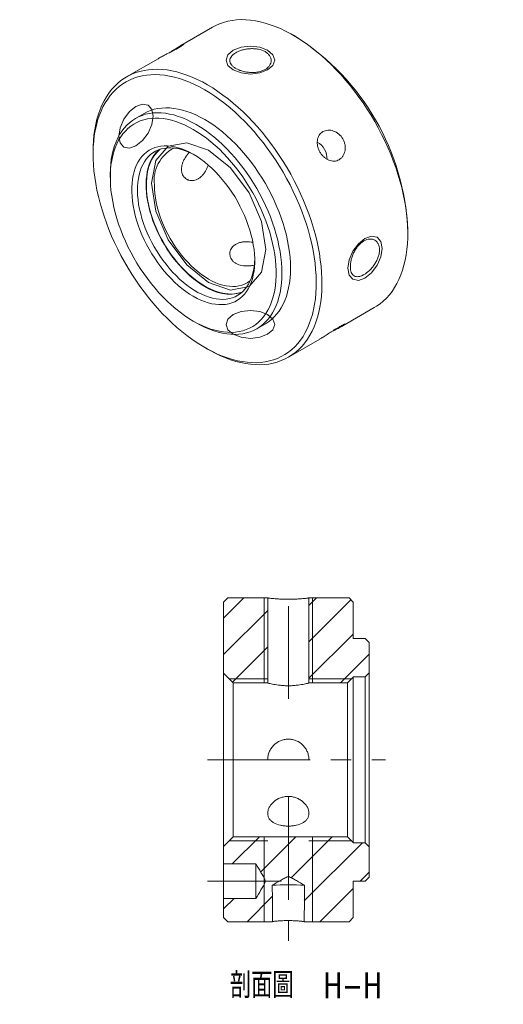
# Model space of a CAD drawing. Header units: millimetres. Extents: x 54 to 210, y 47 to 193.
# Tile 2 of 2: x 151 to 210, y 47 to 169. Entities that reach past the tile are written whole.
import ezdxf

# ---------------------------------------------------------------- set-up
doc = ezdxf.new("R2010")
doc.units = ezdxf.units.MM
doc.linetypes.add('CENTERX2', pattern=[20.32, 12.7, -2.54, 2.54, -2.54])
doc.layers.get('0').update_dxf_attribs({"lineweight": 18})
doc.layers.add('FORMAT', color=7, linetype='Continuous', lineweight=18)
doc.styles.add('SLDTEXTSTYLE0', font='txt.shx', dxfattribs={"width": 0.75})
doc.styles.add('SLDTEXTSTYLE1', font='txt.shx', dxfattribs={"width": 0.75, "bigfont": 'bigfont.shx'})

# ---------------------------------------------------------------- blocks, each defined once
blk = doc.blocks.new('SW_NOTE_0')
at = {"layer": 'FORMAT', "color": 0, "char_height": 3.175, "attachment_point": 2}
for s, insert, width, style in [('\\M+19655\\M+196CA\\M+19AA4', (6.25, 4.09), 17.6477, 'SLDTEXTSTYLE1'), ('H-H', (17.46, 4.09), 12.7, 'SLDTEXTSTYLE0')]:
    blk.add_mtext(s, dxfattribs=dict(at, insert=insert, width=width, style=style))

msp = doc.modelspace()

# ---------------------------------------------------------------- hatches: boundary and pattern name
at = {"linetype": 'Continuous', "lineweight": 0}
h = msp.add_hatch(dxfattribs=at)
h.set_pattern_fill('ANSI31', style=0, pattern_type=0)
h.paths.add_polyline_path([(181.36, 97.59), (176.41, 97.59), (175.91, 97.09), (175.91, 88.29), (177.1, 87.09), (181.36, 87.09)], flags=0)
h = msp.add_hatch(dxfattribs=at)
h.set_pattern_fill('ANSI31', style=0, pattern_type=0)
h.paths.add_polyline_path([(193.41, 92.59), (191.91, 92.59), (191.91, 97.09), (191.41, 97.59), (186.45, 97.59), (186.45, 87.09), (191.21, 87.09), (191.91, 87.79), (191.91, 87.84), (193.41, 87.84), (193.91, 88.34), (193.91, 92.09)], flags=0)
h = msp.add_hatch(dxfattribs=at)
h.set_pattern_fill('ANSI31', style=0, pattern_type=0)
edge = h.paths.add_edge_path(flags=0)
edge.add_line((181.92, 62.09), (181.93, 59.83))
edge.add_line((181.93, 59.83), (181.94, 57.59))
edge.add_line((181.94, 57.59), (181.92, 62.09))
edge.add_spline(control_points=[(181.92, 62.09), (182.37, 62.35), (182.81, 62.62), (183.26, 62.87), (183.43, 62.97), (183.6, 63.08), (183.79, 63.12), (183.85, 63.14), (183.9, 63.14), (183.95, 63.14), (184.02, 63.13), (184.08, 63.11), (184.13, 63.09), (184.23, 63.04), (184.33, 62.99), (184.42, 62.94), (184.59, 62.85), (184.76, 62.75), (184.93, 62.65), (185.25, 62.46), (185.57, 62.28), (185.89, 62.09)], knot_values=[0, 0, 0, 0, 1.565054, 1.565054, 1.565054, 2.156868, 2.156868, 2.156868, 2.316514, 2.316514, 2.316514, 2.502523, 2.502523, 2.502523, 2.820289, 2.820289, 2.820289, 3.40963, 3.40963, 3.40963, 4.509687, 4.509687, 4.509687, 4.509687], weights=[1, 1, 1, 1, 1, 1, 1, 1, 1, 1, 1, 1, 1, 1, 1, 1, 1, 1, 1, 1, 1, 1], degree=3, periodic=0)
edge.add_line((185.87, 57.59), (185.88, 59.83))
edge.add_line((185.88, 59.83), (185.89, 62.09))
edge.add_line((185.87, 57.59), (191.41, 57.59))
edge.add_line((191.41, 57.59), (191.91, 58.09))
edge.add_line((191.91, 58.09), (191.91, 62.59))
edge.add_line((191.91, 62.59), (193.41, 62.59))
edge.add_line((193.41, 62.59), (193.91, 63.09))
edge.add_line((193.91, 63.09), (193.91, 66.84))
edge.add_line((193.91, 66.84), (193.41, 67.34))
edge.add_line((193.41, 67.34), (191.91, 67.34))
edge.add_line((191.91, 67.34), (191.91, 67.39))
edge.add_line((191.91, 67.39), (191.21, 68.09))
edge.add_line((191.21, 68.09), (177.1, 68.09))
edge.add_line((177.1, 68.09), (175.91, 66.89))
edge.add_line((175.91, 66.89), (175.91, 64.73))
edge.add_line((175.91, 64.73), (179.91, 64.73))
edge.add_spline(control_points=[(179.91, 64.73), (180.2, 64.24), (180.49, 63.75), (180.77, 63.26), (180.87, 63.08), (180.98, 62.91), (181.03, 62.71), (181.04, 62.65), (181.04, 62.6), (181.04, 62.54), (181.03, 62.48), (181.01, 62.41), (180.98, 62.35), (180.94, 62.25), (180.89, 62.15), (180.84, 62.05), (180.73, 61.86), (180.63, 61.68), (180.52, 61.5), (180.32, 61.15), (180.11, 60.8), (179.91, 60.46)], knot_values=[0, 0, 0, 0, 1.710125, 1.710125, 1.710125, 2.327569, 2.327569, 2.327569, 2.494991, 2.494991, 2.494991, 2.690336, 2.690336, 2.690336, 3.026619, 3.026619, 3.026619, 3.654926, 3.654926, 3.654926, 4.859087, 4.859087, 4.859087, 4.859087], weights=[1, 1, 1, 1, 1, 1, 1, 1, 1, 1, 1, 1, 1, 1, 1, 1, 1, 1, 1, 1, 1, 1], degree=3, periodic=0)
edge.add_line((179.91, 60.46), (175.91, 60.46))
edge.add_line((175.91, 60.46), (175.91, 58.09))
edge.add_line((175.91, 58.09), (176.41, 57.59))
edge.add_line((176.41, 57.59), (181.94, 57.59))

# ---------------------------------------------------------------- linework, layer by layer
at = {"color": 7, "linetype": 'Continuous', "lineweight": 15}
for p, q in [((174.53, 168.11), (170.64, 165.86)), ((184.89, 166.91), (184.53, 167.12)), ((167.81, 164.23), (163.92, 161.99)), ((166.07, 157.45), (165.01, 156.84)), ((159.78, 152.83), (159.78, 152.42)), ((161.9, 149.97), (161.9, 149.56)), ((198.67, 142.63), (198.67, 143.03)), ((190.64, 131.22), (194.53, 133.47)), ((172.15, 131.81), (172.51, 131.6)), ((180.01, 130.86), (181.07, 131.47)), ((183.92, 127.35), (187.81, 129.59)), ((173.57, 128.54), (173.92, 128.34)), ((176.41, 97.59), (175.91, 97.09)), ((176.41, 97.59), (181.36, 97.59)), ((181.36, 97.59), (181.36, 87.09)), ((186.45, 87.09), (186.45, 97.59)), ((186.45, 97.59), (191.41, 97.59)), ((191.91, 97.09), (191.41, 97.59)), ((175.91, 88.29), (175.91, 97.09)), ((191.91, 97.09), (191.91, 92.59)), ((191.91, 92.59), (193.41, 92.59)), ((193.91, 92.09), (193.41, 92.59)), ((193.91, 92.09), (193.91, 88.34)), ((175.91, 88.29), (177.1, 87.09)), ((175.91, 66.89), (175.91, 88.29)), ((191.21, 87.09), (191.91, 87.79)), ((193.41, 87.84), (191.91, 87.84)), ((191.91, 87.84), (191.91, 87.79)), ((191.91, 87.79), (191.91, 67.39)), ((193.41, 87.84), (193.91, 88.34)), ((193.41, 67.34), (193.41, 87.84)), ((193.91, 88.34), (193.91, 66.84)), ((177.1, 87.09), (177.1, 68.09)), ((181.36, 87.09), (177.1, 87.09)), ((191.21, 87.09), (186.45, 87.09)), ((191.21, 68.09), (191.21, 87.09)), ((186.45, 77.59), (181.36, 77.59)), ((177.1, 68.09), (175.91, 66.89)), ((177.1, 68.09), (191.21, 68.09)), ((191.91, 67.39), (191.21, 68.09)), ((191.91, 67.39), (191.91, 67.34)), ((191.91, 67.34), (193.41, 67.34)), ((193.91, 66.84), (193.41, 67.34)), ((175.91, 64.73), (175.91, 66.89)), ((193.91, 66.84), (193.91, 63.09)), ((179.91, 64.73), (175.91, 64.73)), ((175.91, 64.73), (175.91, 60.46)), ((179.91, 64.73), (179.91, 60.46)), ((193.41, 62.59), (191.91, 62.59)), ((191.91, 62.59), (191.91, 58.09)), ((193.41, 62.59), (193.91, 63.09)), ((175.91, 58.09), (175.91, 60.46)), ((175.91, 60.46), (179.91, 60.46)), ((175.91, 58.09), (176.41, 57.59)), ((181.94, 57.59), (176.41, 57.59)), ((191.41, 57.59), (185.87, 57.59)), ((191.41, 57.59), (191.91, 58.09))]:
    msp.add_line(p, q, dxfattribs=at)
at = {"color": 7, "linetype": 'Continuous', "lineweight": 0}
for p, q in [((180.91, 87.09), (180.91, 97.59)), ((180.91, 97.59), (180.91, 87.09)), ((186.91, 87.09), (186.91, 97.59)), ((186.91, 97.59), (186.91, 87.09)), ((181.36, 87.59), (176.61, 87.59)), ((191.71, 87.59), (186.45, 87.59)), ((181.36, 67.59), (176.61, 67.59)), ((180.91, 57.59), (180.91, 68.09)), ((180.91, 68.09), (180.91, 57.59)), ((191.71, 67.59), (186.45, 67.59)), ((186.91, 57.59), (186.91, 68.09)), ((186.91, 68.09), (186.91, 57.59))]:
    msp.add_line(p, q, dxfattribs=at)
at = {"color": 7, "linetype": 'Continuous', "lineweight": 15}
for points in [[(194.53, 133.47), (194.81, 133.64), (195.24, 133.94), (195.64, 134.27), (196.03, 134.64), (196.39, 135.04), (196.72, 135.48), (197.03, 135.94), (197.32, 136.44), (197.58, 136.96), (197.81, 137.52), (198.02, 138.1), (198.2, 138.7), (198.35, 139.33), (198.47, 139.99), (198.56, 140.66), (198.63, 141.36), (198.66, 142.08), (198.67, 142.81), (198.65, 143.56), (198.6, 144.33), (198.52, 145.1), (198.41, 145.89), (198.28, 146.69), (198.11, 147.5), (197.92, 148.32), (197.7, 149.14), (197.45, 149.96), (197.18, 150.78), (196.88, 151.61), (196.56, 152.43), (196.21, 153.25), (195.84, 154.07), (195.44, 154.88), (195.02, 155.68), (194.59, 156.47), (194.13, 157.24), (193.65, 158.01), (193.15, 158.76), (192.63, 159.49), (192.1, 160.21), (191.55, 160.91), (190.99, 161.58), (190.42, 162.24), (189.83, 162.87), (189.23, 163.48), (188.63, 164.06), (188.01, 164.61), (187.39, 165.13), (186.76, 165.63), (186.12, 166.1), (185.49, 166.53), (184.85, 166.93), (184.21, 167.3), (183.57, 167.64), (182.93, 167.94), (182.3, 168.2), (181.67, 168.43), (181.05, 168.63), (180.43, 168.78), (179.83, 168.91), (179.23, 168.99), (178.64, 169.04), (178.07, 169.05), (177.5, 169.02), (176.96, 168.95), (176.43, 168.85), (175.91, 168.71), (175.41, 168.54), (174.93, 168.32), (174.53, 168.11)], [(159.78, 152.83), (159.79, 153.38), (159.83, 154.1), (159.89, 154.79), (159.98, 155.47), (160.11, 156.12), (160.26, 156.75), (160.43, 157.36), (160.64, 157.94), (160.87, 158.49), (161.13, 159.02), (161.42, 159.51), (161.73, 159.98), (162.07, 160.41), (162.43, 160.81), (162.81, 161.18), (163.22, 161.52), (163.64, 161.82), (164.09, 162.08), (164.56, 162.31), (165.05, 162.51), (165.56, 162.66), (166.08, 162.78), (166.62, 162.87), (167.18, 162.91), (167.75, 162.92), (168.33, 162.89), (168.92, 162.83), (169.52, 162.73), (170.13, 162.59), (170.75, 162.41), (171.38, 162.2), (172.01, 161.95), (172.65, 161.67), (173.28, 161.35), (173.92, 161)], [(173.57, 160.38), (172.94, 160.73), (172.31, 161.05), (171.68, 161.33), (171.05, 161.57), (170.44, 161.78), (169.82, 161.95), (169.22, 162.08), (168.62, 162.18), (168.04, 162.24), (167.47, 162.26), (166.9, 162.25), (166.36, 162.2), (165.83, 162.11), (165.31, 161.98), (164.81, 161.82), (164.34, 161.62), (163.88, 161.38), (163.44, 161.11), (163.02, 160.8), (162.62, 160.46), (162.25, 160.09), (161.9, 159.68), (161.58, 159.24), (161.28, 158.77), (161, 158.27), (160.76, 157.74), (160.54, 157.18), (160.34, 156.6), (160.18, 155.99), (160.04, 155.36), (159.93, 154.7), (159.85, 154.02), (159.8, 153.32), (159.78, 152.6), (159.79, 151.87), (159.83, 151.12), (159.89, 150.36), (159.98, 149.58), (160.11, 148.79), (160.26, 148), (160.44, 147.19), (160.64, 146.38), (160.88, 145.57), (161.14, 144.75), (161.42, 143.94), (161.73, 143.12), (162.07, 142.31), (162.43, 141.5), (162.82, 140.7), (163.22, 139.91), (163.65, 139.12), (164.1, 138.35), (164.57, 137.59), (165.06, 136.84), (165.57, 136.11), (166.09, 135.4), (166.63, 134.71), (167.18, 134.04), (167.75, 133.39), (168.33, 132.76), (168.92, 132.16), (169.52, 131.58), (170.13, 131.03), (170.74, 130.51), (171.37, 130.02), (171.99, 129.55), (172.62, 129.12), (173.25, 128.73), (173.89, 128.36), (174.52, 128.03), (175.15, 127.73), (175.77, 127.47), (176.39, 127.25), (177.01, 127.06), (177.62, 126.9), (178.22, 126.79), (178.81, 126.71), (179.39, 126.67), (179.96, 126.66), (180.51, 126.7), (181.05, 126.77), (181.57, 126.88), (182.08, 127.02), (182.57, 127.2), (183.04, 127.42), (183.49, 127.67), (183.91, 127.96), (184.32, 128.29), (184.71, 128.64), (185.07, 129.04), (185.4, 129.46), (185.72, 129.91), (186, 130.4), (186.26, 130.91), (186.5, 131.46), (186.7, 132.03), (186.88, 132.63), (187.03, 133.25), (187.15, 133.89), (187.25, 134.56), (187.31, 135.25), (187.35, 135.96), (187.36, 136.69), (187.34, 137.43), (187.28, 138.18), (187.21, 138.95), (187.1, 139.74), (186.96, 140.53), (186.8, 141.33), (186.6, 142.14), (186.38, 142.95), (186.14, 143.76), (185.86, 144.58), (185.56, 145.39), (185.24, 146.21), (184.89, 147.02), (184.52, 147.82), (184.12, 148.62), (183.7, 149.41), (183.26, 150.19), (182.8, 150.96), (182.32, 151.71), (181.83, 152.45), (181.31, 153.17), (180.78, 153.87), (180.23, 154.55), (179.67, 155.22), (179.1, 155.85), (178.52, 156.47), (177.92, 157.06), (177.32, 157.62), (176.7, 158.16), (176.08, 158.67), (175.46, 159.14), (174.83, 159.59), (174.2, 160), (173.57, 160.38)], [(173.92, 161), (174.56, 160.61), (175.2, 160.19), (175.83, 159.74), (176.47, 159.26), (177.09, 158.75), (177.71, 158.21), (178.32, 157.65), (178.93, 157.05), (179.52, 156.43), (180.1, 155.79), (180.67, 155.13), (181.22, 154.44), (181.76, 153.73), (182.29, 153.01), (182.79, 152.26), (183.28, 151.51), (183.75, 150.73), (184.2, 149.95), (184.63, 149.15), (185.04, 148.35), (185.42, 147.54), (185.78, 146.72), (186.12, 145.9), (186.43, 145.07), (186.71, 144.25), (186.97, 143.42), (187.21, 142.6), (187.41, 141.79), (187.59, 140.97), (187.74, 140.17), (187.86, 139.37), (187.96, 138.59), (188.02, 137.82), (188.06, 137.06), (188.06, 136.32), (188.04, 135.59), (187.99, 134.89), (187.91, 134.2), (187.8, 133.53), (187.67, 132.89), (187.5, 132.27), (187.31, 131.68), (187.09, 131.11), (186.85, 130.57), (186.57, 130.06), (186.28, 129.58), (185.95, 129.13), (185.6, 128.72), (185.23, 128.33), (184.84, 127.98), (184.42, 127.66), (183.98, 127.38), (183.52, 127.13), (183.04, 126.92), (182.54, 126.74), (182.03, 126.6), (181.5, 126.5), (180.95, 126.44), (180.39, 126.41), (179.81, 126.42), (179.22, 126.47), (178.63, 126.55), (178.02, 126.67), (177.4, 126.83), (176.78, 127.02), (176.15, 127.25), (175.52, 127.52), (174.88, 127.82), (174.24, 128.16), (173.92, 128.34)], [(161.9, 149.97), (161.92, 150.61), (161.96, 151.22), (162.03, 151.81), (162.13, 152.39), (162.26, 152.93), (162.42, 153.46), (162.61, 153.96), (162.82, 154.43), (163.06, 154.87), (163.32, 155.28), (163.61, 155.66), (163.93, 156), (164.27, 156.32), (164.63, 156.6), (165.01, 156.84), (165.41, 157.05), (165.83, 157.22), (166.27, 157.36), (166.73, 157.46), (167.21, 157.52), (167.69, 157.54), (168.19, 157.53), (168.71, 157.48), (169.23, 157.39), (169.76, 157.27), (170.3, 157.1), (170.85, 156.91), (171.4, 156.67), (171.95, 156.4), (172.51, 156.1)], [(181.07, 131.47), (181.07, 131.47), (181.45, 131.72), (181.81, 132), (182.15, 132.31), (182.46, 132.66), (182.76, 133.04), (183.02, 133.45), (183.26, 133.89), (183.47, 134.36), (183.66, 134.85), (183.81, 135.38), (183.94, 135.93), (184.05, 136.5), (184.12, 137.09), (184.16, 137.71), (184.18, 138.34), (184.16, 138.99), (184.12, 139.65), (184.05, 140.33), (183.94, 141.02), (183.81, 141.72), (183.66, 142.42), (183.47, 143.14), (183.26, 143.85), (183.02, 144.57), (182.76, 145.28), (182.46, 146), (182.15, 146.71), (181.81, 147.41), (181.45, 148.11), (181.07, 148.79), (180.67, 149.47), (180.24, 150.13), (179.8, 150.77), (179.35, 151.4), (178.87, 152.01), (178.38, 152.6), (177.88, 153.16), (177.37, 153.7), (176.85, 154.22), (176.31, 154.71), (175.77, 155.17), (175.23, 155.6), (174.68, 156), (174.12, 156.37), (173.57, 156.71), (173.01, 157.01), (172.46, 157.28), (171.91, 157.52), (171.36, 157.72), (170.82, 157.88), (170.29, 158), (169.77, 158.09), (169.26, 158.14), (168.75, 158.16), (168.27, 158.13), (167.79, 158.07), (167.34, 157.97), (166.89, 157.83), (166.47, 157.66), (166.07, 157.45)], [(172.16, 155.49), (171.61, 155.78), (171.07, 156.05), (170.52, 156.28), (169.99, 156.47), (169.46, 156.63), (168.93, 156.75), (168.42, 156.83), (167.92, 156.87), (167.43, 156.88), (166.95, 156.85), (166.49, 156.78), (166.04, 156.68), (165.61, 156.54), (165.2, 156.36), (164.81, 156.15), (164.44, 155.9), (164.09, 155.61), (163.77, 155.29), (163.46, 154.94), (163.19, 154.56), (162.93, 154.15), (162.71, 153.7), (162.51, 153.23), (162.34, 152.73), (162.2, 152.21), (162.08, 151.66), (161.99, 151.08), (161.93, 150.49), (161.91, 149.88), (161.91, 149.25), (161.93, 148.6), (161.99, 147.94), (162.08, 147.27), (162.2, 146.59), (162.34, 145.89), (162.51, 145.2), (162.71, 144.5), (162.93, 143.79), (163.19, 143.09), (163.46, 142.38), (163.77, 141.68), (164.09, 140.99), (164.44, 140.3), (164.81, 139.63), (165.2, 138.96), (165.61, 138.31), (166.04, 137.67), (166.49, 137.05), (166.95, 136.45), (167.43, 135.87), (167.92, 135.31), (168.42, 134.77), (168.93, 134.26), (169.46, 133.78), (169.99, 133.32), (170.52, 132.9), (171.07, 132.5), (171.61, 132.14), (172.16, 131.81), (172.7, 131.51), (173.25, 131.24), (173.79, 131.02), (174.32, 130.82), (174.85, 130.67), (175.38, 130.55), (175.89, 130.46), (176.39, 130.42), (176.88, 130.41), (177.36, 130.44), (177.82, 130.51), (178.27, 130.61), (178.7, 130.75), (179.11, 130.93), (179.5, 131.15), (179.87, 131.39), (180.22, 131.68), (180.55, 132), (180.85, 132.35), (181.12, 132.73), (181.38, 133.15), (181.6, 133.59), (181.8, 134.06), (181.97, 134.56), (182.12, 135.09), (182.23, 135.64), (182.32, 136.21), (182.38, 136.8), (182.4, 137.41), (182.4, 138.04), (182.38, 138.69), (182.32, 139.35), (182.23, 140.02), (182.12, 140.71), (181.97, 141.4), (181.8, 142.09), (181.6, 142.8), (181.38, 143.5), (181.12, 144.21), (180.85, 144.91), (180.55, 145.61), (180.22, 146.3), (179.87, 146.99), (179.5, 147.66), (179.11, 148.33), (178.7, 148.98), (178.27, 149.62), (177.82, 150.24), (177.36, 150.84), (176.88, 151.42), (176.39, 151.98), (175.89, 152.52), (175.38, 153.03), (174.85, 153.51), (174.32, 153.97), (173.79, 154.39), (173.25, 154.79), (172.7, 155.15), (172.16, 155.49)], [(172.51, 156.1), (173.06, 155.76), (173.62, 155.39), (174.17, 154.99), (174.71, 154.56), (175.25, 154.1), (175.79, 153.61), (176.31, 153.09), (176.82, 152.55), (177.32, 151.98), (177.81, 151.4), (178.29, 150.79), (178.74, 150.16), (179.18, 149.52), (179.61, 148.85), (180.01, 148.18), (180.39, 147.5), (180.75, 146.8), (181.09, 146.1), (181.4, 145.39), (181.69, 144.67), (181.96, 143.95), (182.2, 143.24), (182.41, 142.52), (182.6, 141.81), (182.75, 141.11), (182.88, 140.41), (182.98, 139.72), (183.06, 139.04), (183.1, 138.38), (183.12, 137.73), (183.1, 137.09), (183.06, 136.48), (182.98, 135.89), (182.88, 135.31), (182.75, 134.77), (182.6, 134.24), (182.41, 133.74), (182.2, 133.27), (181.96, 132.83), (181.69, 132.42), (181.4, 132.04), (181.09, 131.7), (180.75, 131.38), (180.39, 131.1), (180.01, 130.86), (179.61, 130.65), (179.18, 130.48), (178.74, 130.34), (178.29, 130.24), (177.81, 130.18), (177.32, 130.16), (176.82, 130.17), (176.31, 130.22), (175.79, 130.31), (175.25, 130.43), (174.71, 130.6), (174.17, 130.79), (173.62, 131.03), (173.06, 131.3), (172.51, 131.6), (172.51, 131.6)], [(172.16, 152.42), (172.62, 152.14), (173.09, 151.82), (173.55, 151.47), (174.01, 151.09), (174.46, 150.68), (174.9, 150.25), (175.33, 149.79), (175.75, 149.3), (176.16, 148.8), (176.55, 148.27), (176.92, 147.73), (177.28, 147.18), (177.61, 146.61), (177.93, 146.02), (178.22, 145.43), (178.49, 144.84), (178.74, 144.23), (178.96, 143.63), (179.16, 143.03), (179.32, 142.42), (179.47, 141.83), (179.58, 141.24), (179.67, 140.66), (179.72, 140.09), (179.75, 139.53), (179.75, 138.99), (179.72, 138.47), (179.67, 137.96), (179.58, 137.48), (179.47, 137.02), (179.32, 136.59), (179.16, 136.18), (178.96, 135.8), (178.74, 135.46), (178.49, 135.14), (178.22, 134.85), (177.93, 134.6), (177.61, 134.38), (177.28, 134.2), (176.92, 134.06), (176.55, 133.95), (176.16, 133.87), (175.75, 133.84), (175.33, 133.84), (174.9, 133.88), (174.46, 133.95), (174.01, 134.06), (173.55, 134.21), (173.09, 134.4), (172.62, 134.61), (172.16, 134.87), (171.69, 135.15), (171.22, 135.47), (170.76, 135.82), (170.3, 136.2), (169.85, 136.61), (169.41, 137.05), (168.98, 137.51), (168.56, 137.99), (168.15, 138.49), (167.76, 139.02), (167.39, 139.56), (167.03, 140.12), (166.7, 140.69), (166.38, 141.27), (166.09, 141.86), (165.82, 142.46), (165.57, 143.06), (165.35, 143.66), (165.16, 144.27), (164.99, 144.87), (164.84, 145.46), (164.73, 146.05), (164.64, 146.64), (164.59, 147.21), (164.56, 147.76), (164.56, 148.3), (164.59, 148.83), (164.64, 149.33), (164.73, 149.81), (164.84, 150.27), (164.99, 150.7), (165.16, 151.11), (165.35, 151.49), (165.57, 151.83), (165.82, 152.15), (166.09, 152.44), (166.38, 152.69), (166.7, 152.91), (167.03, 153.09), (167.39, 153.24), (167.76, 153.35), (168.15, 153.42), (168.56, 153.46), (168.98, 153.45), (169.41, 153.42), (169.85, 153.34), (170.3, 153.23), (170.76, 153.08), (171.22, 152.9), (171.69, 152.68), (172.16, 152.42)], [(172.34, 152.32), (172.05, 152.47), (171.59, 152.68), (171.14, 152.86), (170.69, 153), (170.25, 153.11), (169.82, 153.17), (169.39, 153.21), (168.98, 153.2), (168.59, 153.15), (168.21, 153.07), (167.85, 152.95), (167.51, 152.79), (167.18, 152.6), (166.88, 152.37), (166.6, 152.11), (166.35, 151.82), (166.12, 151.49), (165.92, 151.13), (165.74, 150.75), (165.59, 150.33), (165.47, 149.89), (165.37, 149.42), (165.31, 148.94), (165.27, 148.43), (165.26, 147.9), (165.28, 147.36), (165.33, 146.8), (165.41, 146.23), (165.52, 145.65), (165.66, 145.07), (165.82, 144.48), (166.01, 143.88), (166.23, 143.29), (166.47, 142.7), (166.74, 142.11), (167.03, 141.53), (167.34, 140.96), (167.68, 140.4), (168.03, 139.86), (168.4, 139.33), (168.79, 138.82), (169.19, 138.33), (169.6, 137.86), (170.03, 137.42), (170.47, 137), (170.91, 136.61), (171.36, 136.25), (171.82, 135.92), (172.28, 135.62), (172.74, 135.35), (173.2, 135.12), (173.65, 134.92), (174.11, 134.76), (174.55, 134.64), (174.99, 134.55), (175.41, 134.5), (175.83, 134.49), (176.23, 134.52), (176.62, 134.58), (176.99, 134.68), (177.34, 134.82), (177.67, 135), (177.99, 135.21), (178.28, 135.45), (178.54, 135.73), (178.79, 136.04), (179, 136.38), (179.19, 136.76), (179.36, 137.16), (179.49, 137.59), (179.6, 138.04), (179.68, 138.52), (179.73, 139.02), (179.75, 139.47)], [(167.94, 152.99), (167.8, 152.86), (167.54, 152.58), (167.29, 152.27), (167.08, 151.93), (166.88, 151.55), (166.72, 151.15), (166.58, 150.73), (166.48, 150.27), (166.4, 149.79), (166.34, 149.3), (166.32, 148.78), (166.33, 148.24), (166.37, 147.69), (166.43, 147.13), (166.53, 146.56), (166.65, 145.97), (166.8, 145.38), (166.98, 144.79), (167.18, 144.2), (167.41, 143.6), (167.67, 143.02), (167.94, 142.43), (168.25, 141.86), (168.57, 141.29), (168.91, 140.74), (169.27, 140.2), (169.65, 139.68), (170.05, 139.18), (170.45, 138.7), (170.88, 138.25), (171.31, 137.82), (171.75, 137.41), (172.2, 137.04), (172.65, 136.69), (173.11, 136.37), (173.57, 136.09)], [(178.24, 135.42), (178.03, 135.34), (177.66, 135.24), (177.27, 135.18), (176.87, 135.15), (176.46, 135.16), (176.04, 135.21), (175.6, 135.3), (175.16, 135.42), (174.71, 135.58), (174.26, 135.78), (173.8, 136.01), (173.34, 136.27), (172.88, 136.57), (172.43, 136.9), (171.98, 137.26), (171.54, 137.64), (171.1, 138.06), (170.68, 138.5), (170.26, 138.97), (169.86, 139.46), (169.48, 139.96), (169.11, 140.49), (168.76, 141.03), (168.43, 141.59), (168.12, 142.15), (167.83, 142.73), (167.56, 143.32), (167.32, 143.9), (167.11, 144.49), (166.92, 145.08), (166.75, 145.67), (166.62, 146.26), (166.51, 146.83), (166.43, 147.4), (166.38, 147.95), (166.36, 148.49), (166.37, 149.02), (166.4, 149.52), (166.47, 150.01), (166.56, 150.47), (166.68, 150.91), (166.83, 151.32), (167.01, 151.71), (167.21, 152.07), (167.44, 152.39), (167.69, 152.68), (167.97, 152.95), (168.08, 153.03)], [(167.35, 148.63), (167.36, 148.11), (167.4, 147.58), (167.48, 147.04), (167.58, 146.49), (167.7, 145.93), (167.86, 145.36), (168.04, 144.8), (168.25, 144.23), (168.48, 143.66), (168.74, 143.1), (169.01, 142.55), (169.31, 142), (169.64, 141.47), (169.98, 140.95), (170.33, 140.45), (170.71, 139.97), (171.09, 139.51), (171.49, 139.07), (171.91, 138.65), (172.33, 138.26), (172.75, 137.9), (173.19, 137.56), (173.63, 137.26), (174.06, 136.99), (174.5, 136.75), (174.94, 136.55), (175.37, 136.38), (175.8, 136.25), (176.22, 136.16), (176.64, 136.1), (177.04, 136.08), (177.42, 136.09), (177.8, 136.14), (178.15, 136.23), (178.49, 136.36), (178.81, 136.52), (179.11, 136.72), (179.21, 136.79)]]:
    msp.add_lwpolyline(points, dxfattribs=at)
at = {"color": 7, "linetype": 'Continuous', "lineweight": 0}
for points in [[(181.35, 165.28), (182, 164.72), (182.23, 164.06), (182, 163.4), (181.35, 162.83), (180.37, 162.46), (179.23, 162.33), (178.08, 162.46), (177.1, 162.83), (176.45, 163.4), (176.23, 164.06), (176.45, 164.72), (177.1, 165.28), (178.08, 165.66), (179.23, 165.79), (180.37, 165.66), (181.35, 165.28)], [(167.21, 157.12), (167.04, 157.96), (166.58, 158.49), (165.9, 158.62), (165.08, 158.34), (164.27, 157.69), (163.58, 156.76), (163.12, 155.7), (162.96, 154.67), (163.12, 153.82), (163.58, 153.29), (164.27, 153.16), (165.08, 153.44), (165.9, 154.1), (166.58, 155.03), (167.04, 156.09), (167.21, 157.12)], [(174.06, 136.58), (171.36, 138.77), (169.06, 141.86), (167.53, 145.39), (166.99, 148.83), (167.53, 151.64), (169.06, 153.41), (171.36, 153.85), (174.06, 152.91), (176.77, 150.73), (179.06, 147.64), (180.6, 144.1), (181.14, 140.67), (180.6, 137.85), (179.06, 136.09), (176.77, 135.64), (174.06, 136.58)], [(195.49, 140.79), (195.33, 139.76), (194.87, 138.7), (194.18, 137.77), (193.37, 137.11), (192.56, 136.83), (191.87, 136.97), (191.41, 137.49), (191.25, 138.34), (191.41, 139.37), (191.87, 140.43), (192.56, 141.36), (193.37, 142.01), (194.18, 142.3), (194.87, 142.16), (195.33, 141.63), (195.49, 140.79)], [(181.35, 132.62), (180.37, 133), (179.23, 133.13), (178.08, 133), (177.1, 132.62), (176.45, 132.06), (176.23, 131.4), (176.45, 130.73), (177.1, 130.17), (178.08, 129.8), (179.23, 129.67), (180.37, 129.8), (181.35, 130.17), (182, 130.73), (182.23, 131.4), (182, 132.06), (181.35, 132.62)]]:
    msp.add_lwpolyline(points, dxfattribs=at)
at = {"color": 7, "linetype": 'Continuous', "lineweight": 15}
for centre, radius, start, end in [((168.79, 141.7), 29.91, 2.5525, 57.4422), ((186.36, 151.85), 2.34, 358.5452, 61.4958), ((171.82, 149.18), 4.5, 117.3825, 187.0958), ((176.67, 140.57), 5.44, 235.3113, 285.6459), ((183.91, 14.04), 48.1, 87.6177, 92.3823)]:
    msp.add_arc(centre, radius, start, end, dxfattribs=at)
for start_param, end_param in [(4.847081, 4.886513), (1.396672, 1.436104)]:
    msp.add_ellipse((183.91, 77.59), major_axis=(0, -115.44), ratio=0.017325, start_param=start_param, end_param=end_param, dxfattribs=at)
for points, knots in [([(169.26, 164.99), (169.29, 165.01), (169.42, 165.09), (169.64, 165.23), (169.91, 165.41), (170.16, 165.57), (170.39, 165.71), (170.59, 165.84), (170.75, 165.93), (170.87, 165.99), (170.95, 166.02), (170.98, 166.02), (170.97, 166), (170.9, 165.94), (170.79, 165.86), (170.63, 165.75), (170.43, 165.63), (170.2, 165.49), (169.94, 165.35), (169.65, 165.2), (169.36, 165.04), (169.06, 164.89), (168.76, 164.74), (168.48, 164.59), (168.22, 164.46), (167.99, 164.33), (167.87, 164.27), (167.81, 164.23)], [0, 0, 0, 0, 0.07704, 0.306225, 0.542028, 0.771661, 1.007996, 1.236847, 1.472384, 1.70045, 1.93511, 2.163599, 2.398658, 2.628126, 2.864243, 3.093725, 3.329918, 3.558416, 3.79357, 4.021624, 4.25625, 4.485089, 4.720516, 4.950147, 5.186458, 5.415655, 5.646423, 5.646423, 5.646423, 5.646423]), ([(181.03, 165.1), (181.15, 165.03), (181.25, 164.95), (181.44, 164.79), (181.52, 164.7), (181.65, 164.51), (181.69, 164.41), (181.76, 164.2), (181.78, 164.1), (181.78, 163.89), (181.76, 163.78), (181.69, 163.58), (181.65, 163.48), (181.52, 163.29), (181.44, 163.2), (181.25, 163.03), (181.15, 162.95), (180.91, 162.82), (180.78, 162.76), (180.5, 162.66), (180.36, 162.62), (180.05, 162.55), (179.89, 162.53), (179.56, 162.51), (179.4, 162.51), (179.06, 162.53), (178.89, 162.55), (178.57, 162.6), (178.41, 162.64), (178.1, 162.72), (177.95, 162.77), (177.67, 162.89), (177.54, 162.95), (177.31, 163.09), (177.2, 163.16), (177.01, 163.31), (176.93, 163.39), (176.81, 163.56), (176.76, 163.64), (176.69, 163.82), (176.68, 163.9), (176.68, 164.08), (176.69, 164.17), (176.76, 164.34), (176.81, 164.42), (176.93, 164.59), (177.01, 164.67), (177.2, 164.82), (177.3, 164.9), (177.54, 165.03), (177.67, 165.1), (177.95, 165.21), (178.1, 165.26), (178.4, 165.35), (178.56, 165.38), (178.89, 165.44), (179.06, 165.46), (179.39, 165.47), (179.56, 165.47), (179.88, 165.45), (180.05, 165.43), (180.51, 165.34), (180.79, 165.24), (181.03, 165.1)], [0, 0, 0, 0, 0.402018, 0.402018, 0.804036, 0.804036, 1.206055, 1.206055, 1.608073, 1.608073, 2.010091, 2.010091, 2.412109, 2.412109, 2.814127, 2.814127, 3.216146, 3.216146, 3.618164, 3.618164, 4.020182, 4.020182, 4.4222, 4.4222, 4.824218, 4.824218, 5.226237, 5.226237, 5.628255, 5.628255, 6.030273, 6.030273, 6.432291, 6.432291, 6.834309, 6.834309, 7.236328, 7.236328, 7.638346, 7.638346, 8.040364, 8.040364, 8.442382, 8.442382, 8.8444, 8.8444, 9.246419, 9.246419, 9.648437, 9.648437, 10.050455, 10.050455, 10.452473, 10.452473, 10.854491, 10.854491, 11.25651, 11.25651, 11.658528, 11.658528, 12.060546, 12.060546, 12.864582, 12.864582, 12.864582, 12.864582]), ([(188.18, 155.21), (188.27, 155.26), (188.37, 155.3), (188.58, 155.36), (188.69, 155.38), (188.91, 155.4), (189.03, 155.39), (189.26, 155.36), (189.38, 155.33), (189.72, 155.21), (189.95, 155.08), (190.34, 154.75), (190.51, 154.55), (190.71, 154.21), (190.76, 154.09), (190.85, 153.84), (190.89, 153.72), (190.93, 153.46), (190.94, 153.34), (190.94, 153.09), (190.93, 152.96), (190.89, 152.72), (190.85, 152.61), (190.77, 152.39), (190.71, 152.28), (190.59, 152.1), (190.52, 152.01), (190.36, 151.86), (190.27, 151.8), (189.99, 151.64), (189.78, 151.57), (189.35, 151.56), (189.13, 151.6), (188.8, 151.73), (188.69, 151.79), (188.49, 151.92), (188.39, 151.99), (188.2, 152.17), (188.11, 152.26), (187.95, 152.46), (187.88, 152.57), (187.75, 152.8), (187.69, 152.92), (187.6, 153.16), (187.56, 153.28), (187.5, 153.53), (187.49, 153.65), (187.47, 153.9), (187.48, 154.02), (187.53, 154.37), (187.6, 154.58), (187.83, 154.95), (187.99, 155.1), (188.18, 155.21)], [0, 0, 0, 0, 0.357292, 0.357292, 0.714584, 0.714584, 1.071876, 1.071876, 1.429168, 1.429168, 2.143751, 2.143751, 2.858335, 2.858335, 3.215627, 3.215627, 3.572919, 3.572919, 3.930211, 3.930211, 4.287503, 4.287503, 4.644794, 4.644794, 5.002086, 5.002086, 5.359378, 5.359378, 5.71667, 5.71667, 6.431254, 6.431254, 7.145838, 7.145838, 7.503129, 7.503129, 7.860421, 7.860421, 8.217713, 8.217713, 8.575005, 8.575005, 8.932297, 8.932297, 9.289589, 9.289589, 9.646881, 9.646881, 10.004173, 10.004173, 10.718756, 10.718756, 11.43334, 11.43334, 11.43334, 11.43334]), ([(171.67, 152.64), (171.62, 152.6), (171.53, 152.5), (171.41, 152.34), (171.24, 152.11), (171.09, 151.87), (170.96, 151.62), (170.85, 151.37), (170.77, 151.11), (170.73, 150.87), (170.7, 150.63), (170.71, 150.4), (170.74, 150.18), (170.8, 149.98), (170.89, 149.8), (171, 149.64), (171.13, 149.49), (171.28, 149.37), (171.45, 149.27), (171.63, 149.2), (171.83, 149.16), (172.04, 149.16), (172.25, 149.18), (172.46, 149.24), (172.67, 149.33), (172.87, 149.45), (173.06, 149.59), (173.24, 149.76), (173.41, 149.95), (173.56, 150.16), (173.71, 150.4), (173.84, 150.64), (173.94, 150.87), (174, 151.04), (174.02, 151.08)], [0, 0, 0, 0, 0.156596, 0.336427, 0.515951, 0.881017, 1.067013, 1.247113, 1.613748, 1.800804, 1.975668, 2.331554, 2.513019, 2.685038, 3.034745, 3.212792, 3.388297, 3.74497, 3.926514, 4.10687, 4.473738, 4.660731, 4.839828, 5.204481, 5.390555, 5.563812, 5.91633, 6.096004, 6.268104, 6.61787, 6.795883, 6.973114, 7.333351, 7.433868, 7.433868, 7.433868, 7.433868]), ([(179.52, 141.54), (179.39, 141.56), (179.11, 141.6), (178.7, 141.62), (178.28, 141.59), (177.89, 141.51), (177.54, 141.37), (177.25, 141.2), (177.01, 140.98), (176.83, 140.73), (176.71, 140.46), (176.67, 140.17), (176.69, 139.88), (176.78, 139.59), (176.95, 139.32), (177.17, 139.09), (177.46, 138.9), (177.79, 138.75), (178.15, 138.66), (178.55, 138.61), (178.96, 138.61), (179.35, 138.65), (179.59, 138.7), (179.69, 138.72)], [0, 0, 0, 0, 0.329378, 0.69605, 1.058537, 1.432001, 1.786057, 2.150988, 2.495404, 2.849611, 3.198214, 3.5563, 3.916211, 4.286445, 4.647563, 5.019771, 5.370386, 5.731544, 6.076406, 6.430907, 6.782737, 7.144214, 7.409997, 7.409997, 7.409997, 7.409997]), ([(191.57, 138.52), (191.57, 138.66), (191.58, 138.8), (191.62, 139.1), (191.65, 139.25), (191.73, 139.56), (191.78, 139.72), (191.89, 140.03), (191.96, 140.19), (192.11, 140.48), (192.19, 140.62), (192.38, 140.9), (192.48, 141.03), (192.68, 141.26), (192.79, 141.37), (193.02, 141.56), (193.13, 141.64), (193.37, 141.78), (193.49, 141.83), (193.73, 141.91), (193.84, 141.93), (194.07, 141.95), (194.19, 141.94), (194.39, 141.9), (194.49, 141.86), (194.68, 141.75), (194.76, 141.69), (194.9, 141.53), (194.97, 141.44), (195.07, 141.23), (195.11, 141.12), (195.16, 140.87), (195.17, 140.74), (195.17, 140.47), (195.16, 140.33), (195.11, 140.04), (195.07, 139.89), (194.97, 139.59), (194.91, 139.44), (194.76, 139.15), (194.68, 139), (194.5, 138.72), (194.4, 138.59), (194.19, 138.33), (194.08, 138.21), (193.85, 137.99), (193.73, 137.88), (193.49, 137.7), (193.37, 137.62), (193.14, 137.48), (193.02, 137.42), (192.79, 137.34), (192.68, 137.31), (192.48, 137.28), (192.38, 137.29), (192.2, 137.31), (192.11, 137.34), (191.96, 137.43), (191.89, 137.49), (191.78, 137.63), (191.73, 137.72), (191.61, 138.01), (191.57, 138.25), (191.57, 138.52)], [0, 0, 0, 0, 0.402035, 0.402035, 0.804069, 0.804069, 1.206104, 1.206104, 1.608139, 1.608139, 2.010173, 2.010173, 2.412208, 2.412208, 2.814243, 2.814243, 3.216277, 3.216277, 3.618312, 3.618312, 4.020347, 4.020347, 4.422381, 4.422381, 4.824416, 4.824416, 5.226451, 5.226451, 5.628486, 5.628486, 6.03052, 6.03052, 6.432555, 6.432555, 6.83459, 6.83459, 7.236624, 7.236624, 7.638659, 7.638659, 8.040694, 8.040694, 8.442728, 8.442728, 8.844763, 8.844763, 9.246798, 9.246798, 9.648832, 9.648832, 10.050867, 10.050867, 10.452902, 10.452902, 10.854936, 10.854936, 11.256971, 11.256971, 11.659006, 11.659006, 12.06104, 12.06104, 12.86511, 12.86511, 12.86511, 12.86511]), ([(190.18, 131.07), (190.25, 131.11), (190.41, 131.2), (190.6, 131.3), (190.75, 131.38), (190.87, 131.43), (190.93, 131.44), (190.95, 131.43), (190.92, 131.4), (190.83, 131.34), (190.7, 131.26), (190.53, 131.16), (190.31, 131.04), (190.06, 130.91), (189.79, 130.77), (189.5, 130.62), (189.3, 130.52), (189.19, 130.47), (189.19, 130.46)], [0, 0, 0, 0, 0.187638, 0.380735, 0.568369, 0.761412, 0.949634, 1.14329, 1.331879, 1.525973, 1.713921, 1.907359, 2.094662, 2.287379, 2.47503, 2.668075, 2.856529, 2.861235, 2.861235, 2.861235, 2.861235]), ([(187.81, 129.59), (187.81, 129.59), (187.86, 129.62), (188, 129.7), (188.21, 129.83), (188.46, 129.99), (188.72, 130.16), (189, 130.34), (189.29, 130.53), (189.57, 130.71), (189.87, 130.89), (190.07, 131.01), (190.18, 131.07)], [0, 0, 0, 0, 0.006609, 0.300498, 0.602915, 0.8968, 1.199137, 1.494273, 1.79793, 2.093638, 2.397977, 2.790235, 2.790235, 2.790235, 2.790235]), ([(181.36, 97.59), (181.36, 97.59), (181.37, 97.59), (181.44, 97.58), (181.49, 97.57), (181.61, 97.56), (181.69, 97.55), (181.88, 97.53), (181.98, 97.52), (182.22, 97.5), (182.35, 97.49), (182.63, 97.47), (182.78, 97.46), (183.08, 97.44), (183.24, 97.44), (183.57, 97.43), (183.74, 97.43), (184.07, 97.43), (184.24, 97.43), (184.57, 97.44), (184.73, 97.44), (185.03, 97.46), (185.18, 97.47), (185.46, 97.49), (185.59, 97.5), (185.83, 97.52), (185.93, 97.53), (186.12, 97.55), (186.2, 97.56), (186.32, 97.57), (186.37, 97.58), (186.44, 97.59), (186.45, 97.59), (186.45, 97.59)], [0, 0, 0, 0, 0.319616, 0.319616, 0.639232, 0.639232, 0.958847, 0.958847, 1.278463, 1.278463, 1.598079, 1.598079, 1.917695, 1.917695, 2.23731, 2.23731, 2.556926, 2.556926, 2.876542, 2.876542, 3.196158, 3.196158, 3.515773, 3.515773, 3.835389, 3.835389, 4.155005, 4.155005, 4.474621, 4.474621, 4.794236, 4.794236, 5.113852, 5.113852, 5.113852, 5.113852]), ([(181.36, 87.09), (181.36, 87.09), (181.37, 87.08), (181.44, 87.07), (181.49, 87.05), (181.61, 87.02), (181.69, 87), (181.88, 86.96), (181.99, 86.94), (182.34, 86.87), (182.62, 86.83), (183.08, 86.78), (183.24, 86.76), (183.57, 86.75), (183.74, 86.74), (184.07, 86.74), (184.24, 86.75), (184.57, 86.76), (184.73, 86.78), (185.19, 86.83), (185.47, 86.87), (185.83, 86.94), (185.93, 86.96), (186.12, 87), (186.2, 87.02), (186.32, 87.05), (186.37, 87.07), (186.44, 87.08), (186.45, 87.09), (186.45, 87.09)], [0, 0, 0, 0, 0.322638, 0.322638, 0.645276, 0.645276, 0.967914, 0.967914, 1.290552, 1.290552, 1.935828, 1.935828, 2.258467, 2.258467, 2.581105, 2.581105, 2.903743, 2.903743, 3.226381, 3.226381, 3.871657, 3.871657, 4.194295, 4.194295, 4.516933, 4.516933, 4.839571, 4.839571, 5.162209, 5.162209, 5.162209, 5.162209]), ([(186.45, 77.59), (186.45, 77.76), (186.44, 77.92), (186.37, 78.25), (186.32, 78.41), (186.2, 78.72), (186.12, 78.87), (185.93, 79.15), (185.82, 79.28), (185.47, 79.63), (185.19, 79.82), (184.73, 80.01), (184.57, 80.06), (184.24, 80.12), (184.07, 80.14), (183.74, 80.14), (183.57, 80.12), (183.24, 80.06), (183.08, 80.01), (182.62, 79.82), (182.34, 79.63), (181.98, 79.27), (181.88, 79.15), (181.69, 78.87), (181.61, 78.72), (181.49, 78.41), (181.44, 78.25), (181.37, 77.93), (181.36, 77.76), (181.36, 77.59)], [0, 0, 0, 0, 0.500336, 0.500336, 1.000672, 1.000672, 1.501009, 1.501009, 2.001345, 2.001345, 3.002017, 3.002017, 3.502353, 3.502353, 4.00269, 4.00269, 4.503026, 4.503026, 5.003362, 5.003362, 6.004034, 6.004034, 6.50437, 6.50437, 7.004707, 7.004707, 7.505043, 7.505043, 8.005379, 8.005379, 8.005379, 8.005379]), ([(181.36, 70.99), (181.36, 70.87), (181.37, 70.75), (181.44, 70.53), (181.49, 70.42), (181.61, 70.22), (181.69, 70.13), (181.88, 69.96), (181.99, 69.88), (182.34, 69.68), (182.62, 69.57), (183.08, 69.47), (183.24, 69.44), (183.57, 69.41), (183.74, 69.4), (184.07, 69.4), (184.24, 69.41), (184.57, 69.44), (184.73, 69.47), (185.19, 69.57), (185.47, 69.67), (185.83, 69.88), (185.93, 69.96), (186.12, 70.13), (186.2, 70.22), (186.32, 70.42), (186.37, 70.53), (186.44, 70.75), (186.45, 70.87), (186.46, 71.23), (186.39, 71.48), (186.2, 71.85), (186.12, 71.97), (185.93, 72.2), (185.83, 72.3), (185.59, 72.51), (185.46, 72.6), (185.19, 72.76), (185.04, 72.83), (184.73, 72.95), (184.57, 72.99), (184.24, 73.05), (184.07, 73.07), (183.74, 73.07), (183.57, 73.05), (183.24, 72.99), (183.08, 72.95), (182.62, 72.77), (182.34, 72.61), (181.99, 72.31), (181.88, 72.2), (181.69, 71.97), (181.62, 71.85), (181.49, 71.61), (181.44, 71.48), (181.37, 71.23), (181.36, 71.11), (181.36, 70.99)], [0, 0, 0, 0, 0.43378, 0.43378, 0.867559, 0.867559, 1.301339, 1.301339, 1.735118, 1.735118, 2.602677, 2.602677, 3.036457, 3.036457, 3.470236, 3.470236, 3.904016, 3.904016, 4.337796, 4.337796, 5.205355, 5.205355, 5.639134, 5.639134, 6.072914, 6.072914, 6.506693, 6.506693, 6.940473, 6.940473, 7.808032, 7.808032, 8.241812, 8.241812, 8.675591, 8.675591, 9.109371, 9.109371, 9.54315, 9.54315, 9.97693, 9.97693, 10.410709, 10.410709, 10.844489, 10.844489, 11.278268, 11.278268, 12.145828, 12.145828, 12.579607, 12.579607, 13.013387, 13.013387, 13.447166, 13.447166, 13.880946, 13.880946, 13.880946, 13.880946]), ([(179.91, 60.46), (180.11, 60.81), (180.32, 61.16), (180.63, 61.68), (180.73, 61.86), (180.88, 62.13), (180.93, 62.22), (180.99, 62.36), (181.01, 62.41), (181.03, 62.5), (181.04, 62.56), (181.04, 62.66), (181.03, 62.71), (181, 62.8), (180.98, 62.85), (180.92, 62.99), (180.87, 63.08), (180.72, 63.34), (180.62, 63.51), (180.32, 64.03), (180.11, 64.38), (179.91, 64.73)], [0, 0, 0, 0, 1.214524, 1.214524, 1.821786, 1.821786, 2.125417, 2.125417, 2.277232, 2.277232, 2.429048, 2.429048, 2.580863, 2.580863, 2.732679, 2.732679, 3.03631, 3.03631, 3.643572, 3.643572, 4.858096, 4.858096, 4.858096, 4.858096]), ([(185.89, 62.09), (185.56, 62.28), (185.24, 62.47), (184.75, 62.76), (184.58, 62.85), (184.33, 62.99), (184.25, 63.03), (184.08, 63.11), (183.99, 63.14), (183.8, 63.14), (183.71, 63.1), (183.54, 63.02), (183.46, 62.98), (183.21, 62.85), (183.05, 62.75), (182.56, 62.47), (182.24, 62.28), (181.92, 62.09)], [0, 0, 0, 0, 1.126979, 1.126979, 1.690468, 1.690468, 1.972213, 1.972213, 2.253958, 2.253958, 2.535703, 2.535703, 2.817447, 2.817447, 3.380937, 3.380937, 4.507916, 4.507916, 4.507916, 4.507916]), ([(185.9, 57.59), (185.9, 57.59), (185.91, 57.59), (185.88, 57.6), (185.8, 57.61), (185.66, 57.63), (185.48, 57.65), (185.24, 57.67), (184.97, 57.69), (184.67, 57.71), (184.39, 57.72), (184.13, 57.73), (183.87, 57.73), (183.57, 57.72), (183.24, 57.72), (182.94, 57.7), (182.66, 57.68), (182.41, 57.66), (182.21, 57.64), (182.05, 57.62), (181.95, 57.6), (181.9, 57.6), (181.91, 57.59), (181.91, 57.59)], [0, 0, 0, 0, 0.003689, 0.215224, 0.432897, 0.64443, 0.862046, 1.074479, 1.293045, 1.505889, 1.724946, 1.865459, 2.007722, 2.219493, 2.437425, 2.649191, 2.867062, 3.079492, 3.298055, 3.510899, 3.729956, 3.942077, 4.015224, 4.015224, 4.015224, 4.015224])]:
    msp.add_open_spline(points, degree=3, knots=knots, dxfattribs=at)
at = {"layer": 'FORMAT', "color": 7, "linetype": 'CENTERX2', "lineweight": 0}
for p, q in [((183.91, 96.57), (183.91, 85.12)), ((173.91, 77.59), (195.91, 77.59)), ((183.91, 72.99), (183.91, 52.91)), ((179.91, 62.59), (173.91, 62.59)), ((179.91, 62.59), (183.04, 62.59))]:
    msp.add_line(p, q, dxfattribs=at)

# ---------------------------------------------------------------- block references
at = {"layer": 'FORMAT'}
msp.add_blockref('SW_NOTE_0', (174.37, 47.24), dxfattribs=at)

doc.saveas('drawing.dxf')
